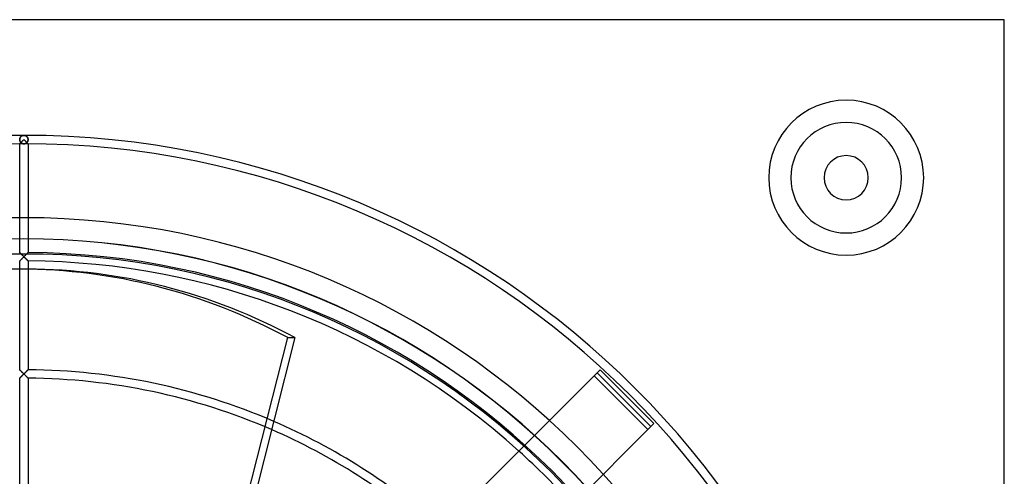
# Model space of a CAD drawing. Header units: millimetres. Extents: x -232 to 232, y -232 to 232.
# Tile 11 of 11: x -1 to 232, y 124 to 232. Entities that reach past the tile are written whole.
import ezdxf

# ---------------------------------------------------------------- set-up
doc = ezdxf.new("R2010")
doc.units = ezdxf.units.MM
doc.layers.add('HIDDEN', color=7, linetype='Continuous')
doc.layers.add('THICK', color=7, linetype='Continuous')

msp = doc.modelspace()

# ---------------------------------------------------------------- linework, layer by layer
at = {"layer": 'HIDDEN'}
for p, q in [((232.5, 232.5), (232.5, 232.5)), ((-0.99, 204.19), (-1, 204.12)), ((-1, 204.12), (-0.99, 204.19)), ((-1, 204.12), (-1, 204.05)), ((-1, 204.05), (-1, 204.12)), ((-1, 204.05), (-1, 203.97)), ((-1, 203.97), (-1, 204.05)), ((-1, 203.97), (-0.99, 203.9)), ((-0.99, 203.9), (-1, 203.97)), ((-0.98, 204.26), (-0.99, 204.19)), ((-0.99, 204.19), (-0.98, 204.26)), ((-0.99, 203.9), (-0.97, 203.83)), ((-0.97, 203.83), (-0.99, 203.9)), ((-0.96, 204.33), (-0.98, 204.26)), ((-0.98, 204.26), (-0.96, 204.33)), ((-0.97, 203.83), (-0.96, 203.76)), ((-0.96, 203.75), (-0.97, 203.83)), ((-0.94, 204.4), (-0.96, 204.33)), ((-0.96, 204.33), (-0.94, 204.39)), ((-0.96, 203.76), (-0.93, 203.69)), ((-0.93, 203.69), (-0.96, 203.75)), ((-0.91, 204.46), (-0.94, 204.4)), ((-0.94, 204.39), (-0.92, 204.45)), ((-0.93, 203.69), (-0.9, 203.62)), ((-0.9, 203.62), (-0.93, 203.69)), ((-0.92, 204.45), (-0.89, 204.51)), ((-0.9, 203.15), (-0.92, 203.13)), ((-0.88, 204.52), (-0.91, 204.46)), ((-0.91, 203.14), (-0.88, 203.17)), ((-0.9, 203.62), (-0.87, 203.56)), ((-0.87, 203.56), (-0.9, 203.62)), ((-0.88, 203.17), (-0.9, 203.15)), ((-0.89, 204.51), (-0.86, 204.57)), ((-0.85, 204.58), (-0.88, 204.52)), ((-0.88, 203.17), (-0.85, 203.2)), ((-0.86, 203.19), (-0.88, 203.17)), ((-0.87, 203.56), (-0.84, 203.5)), ((-0.84, 203.5), (-0.87, 203.56)), ((-0.86, 204.57), (-0.82, 204.62)), ((-0.84, 203.21), (-0.86, 203.19)), ((-0.81, 204.63), (-0.85, 204.58)), ((-0.85, 203.2), (-0.81, 203.23)), ((-0.84, 203.5), (-0.8, 203.45)), ((-0.8, 203.45), (-0.84, 203.5)), ((-0.81, 203.23), (-0.84, 203.21)), ((-0.82, 204.62), (-0.79, 204.67)), ((-0.78, 204.68), (-0.81, 204.63)), ((-0.81, 203.23), (-0.78, 203.27)), ((-0.79, 203.26), (-0.81, 203.23)), ((-0.8, 203.45), (-0.76, 203.4)), ((-0.76, 203.4), (-0.8, 203.45)), ((-0.79, 204.67), (-0.75, 204.71)), ((-0.76, 203.29), (-0.79, 203.26)), ((-0.73, 204.73), (-0.78, 204.68)), ((-0.78, 203.27), (-0.74, 203.31)), ((-0.76, 203.4), (-0.72, 203.35)), ((-0.72, 203.35), (-0.76, 203.4)), ((-0.74, 203.31), (-0.76, 203.29)), ((-0.75, 204.71), (-0.71, 204.76)), ((-0.74, 203.31), (-0.69, 203.36)), ((-0.71, 203.34), (-0.74, 203.31)), ((-0.69, 204.77), (-0.73, 204.73)), ((-0.72, 203.35), (-0.67, 203.31)), ((-0.67, 203.31), (-0.72, 203.35)), ((-0.71, 204.76), (-0.67, 204.8)), ((-0.65, 204.81), (-0.69, 204.77)), ((-0.69, 203.36), (-0.65, 203.4)), ((-0.67, 204.8), (-0.62, 204.83)), ((-0.67, 203.31), (-0.62, 203.27)), ((-0.62, 203.27), (-0.67, 203.31)), ((-0.6, 204.85), (-0.65, 204.81)), ((-0.65, 203.4), (-0.6, 203.44)), ((-0.62, 204.83), (-0.58, 204.87)), ((-0.62, 203.27), (-0.58, 203.23)), ((-0.58, 203.23), (-0.62, 203.27)), ((-0.56, 204.88), (-0.6, 204.85)), ((-0.6, 203.44), (-0.56, 203.49)), ((-0.58, 204.87), (-0.53, 204.9)), ((-0.58, 203.23), (-0.53, 203.2)), ((-0.53, 203.2), (-0.58, 203.23)), ((-0.51, 204.91), (-0.56, 204.88)), ((-0.56, 203.49), (-0.51, 203.54)), ((-0.53, 204.9), (-0.48, 204.93)), ((-0.53, 203.2), (-0.48, 203.17)), ((-0.48, 203.17), (-0.53, 203.2)), ((-0.46, 204.94), (-0.51, 204.91)), ((-0.51, 203.54), (-0.46, 203.59)), ((-0.48, 204.93), (-0.43, 204.95)), ((-0.48, 203.17), (-0.43, 203.15)), ((-0.43, 203.15), (-0.48, 203.17)), ((-0.41, 204.96), (-0.46, 204.94)), ((-0.46, 203.59), (-0.41, 203.64)), ((-0.43, 204.95), (-0.38, 204.97)), ((-0.43, 203.15), (-0.37, 203.12)), ((-0.37, 203.12), (-0.43, 203.15)), ((-0.36, 204.98), (-0.41, 204.96)), ((-0.41, 203.64), (-0.36, 203.69)), ((-0.38, 204.97), (-0.33, 204.99)), ((-0.31, 205), (-0.36, 204.98)), ((-0.36, 203.69), (-0.31, 203.74)), ((-0.33, 204.99), (-0.28, 205.01)), ((-0.26, 205.02), (-0.31, 205)), ((-0.31, 203.74), (-0.26, 203.79)), ((-0.28, 205.01), (-0.22, 205.02)), ((-0.21, 205.03), (-0.26, 205.02)), ((-0.26, 203.79), (-0.21, 203.84)), ((-0.22, 205.02), (-0.17, 205.04)), ((-0.16, 205.04), (-0.21, 205.03)), ((-0.21, 203.84), (-0.16, 203.89)), ((-0.17, 205.04), (-0.11, 205.04)), ((-0.1, 205.04), (-0.16, 205.04)), ((-0.16, 203.89), (-0.1, 203.95)), ((-0.11, 205.04), (-0.06, 205.05)), ((-0.05, 205.05), (-0.1, 205.04)), ((-0.1, 203.95), (-0.05, 204)), ((-0.06, 205.05), (0, 205.05)), ((0, 205.05), (-0.05, 205.05)), ((-0.05, 204), (0, 204.05)), ((0.05, 205.05), (0, 205.05)), ((0, 205.05), (0.06, 205.05)), ((0, 204.05), (0.05, 204)), ((0.1, 205.04), (0.05, 205.05)), ((0.05, 204), (0.1, 203.95)), ((0.06, 205.05), (0.11, 205.04)), ((0.16, 205.04), (0.1, 205.04)), ((0.1, 203.95), (0.16, 203.89)), ((0.11, 205.04), (0.17, 205.04)), ((0.21, 205.03), (0.16, 205.04)), ((0.16, 203.89), (0.21, 203.84)), ((0.17, 205.04), (0.22, 205.02)), ((0.26, 205.02), (0.21, 205.03)), ((0.21, 203.84), (0.26, 203.79)), ((0.22, 205.02), (0.28, 205.01)), ((0.31, 205), (0.26, 205.02)), ((0.26, 203.79), (0.31, 203.74)), ((0.28, 205.01), (0.33, 204.99)), ((0.36, 204.98), (0.31, 205)), ((0.31, 203.74), (0.36, 203.69)), ((0.33, 204.99), (0.38, 204.97)), ((0.41, 204.96), (0.36, 204.98)), ((0.36, 203.69), (0.41, 203.64)), ((0.43, 203.15), (0.37, 203.12)), ((0.37, 203.12), (0.43, 203.15)), ((0.38, 204.97), (0.43, 204.95)), ((0.46, 204.94), (0.41, 204.96)), ((0.41, 203.64), (0.46, 203.59)), ((0.43, 204.95), (0.48, 204.93)), ((0.48, 203.17), (0.43, 203.15)), ((0.43, 203.15), (0.48, 203.17)), ((0.51, 204.91), (0.46, 204.94)), ((0.46, 203.59), (0.51, 203.54)), ((0.48, 204.93), (0.53, 204.9)), ((0.53, 203.2), (0.48, 203.17)), ((0.48, 203.17), (0.53, 203.2)), ((0.56, 204.88), (0.51, 204.91)), ((0.51, 203.54), (0.56, 203.49)), ((0.53, 204.9), (0.58, 204.87)), ((0.58, 203.23), (0.53, 203.2)), ((0.53, 203.2), (0.58, 203.23)), ((0.6, 204.85), (0.56, 204.88)), ((0.56, 203.49), (0.6, 203.44)), ((0.58, 204.87), (0.62, 204.83)), ((0.62, 203.27), (0.58, 203.23)), ((0.58, 203.23), (0.62, 203.27)), ((0.65, 204.81), (0.6, 204.85)), ((0.6, 203.44), (0.65, 203.4)), ((0.62, 204.83), (0.67, 204.8)), ((0.67, 203.31), (0.62, 203.27)), ((0.62, 203.27), (0.67, 203.31)), ((0.69, 204.77), (0.65, 204.81)), ((0.65, 203.4), (0.69, 203.36)), ((0.67, 204.8), (0.71, 204.76)), ((0.72, 203.35), (0.67, 203.31)), ((0.67, 203.31), (0.72, 203.35)), ((0.73, 204.73), (0.69, 204.77)), ((0.69, 203.36), (0.74, 203.31)), ((0.71, 204.76), (0.75, 204.71)), ((0.74, 203.31), (0.71, 203.34)), ((0.76, 203.4), (0.72, 203.35)), ((0.72, 203.35), (0.76, 203.4)), ((0.78, 204.68), (0.73, 204.73)), ((0.76, 203.29), (0.74, 203.31)), ((0.74, 203.31), (0.78, 203.27)), ((0.75, 204.71), (0.79, 204.67)), ((0.8, 203.45), (0.76, 203.4)), ((0.76, 203.4), (0.8, 203.45)), ((0.79, 203.26), (0.76, 203.29)), ((0.81, 204.63), (0.78, 204.68)), ((0.78, 203.27), (0.81, 203.23)), ((0.79, 204.67), (0.82, 204.62)), ((0.81, 203.23), (0.79, 203.26)), ((0.84, 203.5), (0.8, 203.45)), ((0.8, 203.45), (0.84, 203.5)), ((0.85, 204.58), (0.81, 204.63)), ((0.84, 203.21), (0.81, 203.23)), ((0.81, 203.23), (0.85, 203.2)), ((0.82, 204.62), (0.86, 204.57)), ((0.87, 203.56), (0.84, 203.5)), ((0.84, 203.5), (0.87, 203.56)), ((0.86, 203.19), (0.84, 203.21)), ((0.88, 204.52), (0.85, 204.58)), ((0.85, 203.2), (0.88, 203.17)), ((0.86, 204.57), (0.89, 204.51)), ((0.88, 203.17), (0.86, 203.19)), ((0.9, 203.62), (0.87, 203.56)), ((0.87, 203.56), (0.9, 203.62)), ((0.91, 204.46), (0.88, 204.52)), ((0.9, 203.15), (0.88, 203.17)), ((0.88, 203.17), (0.91, 203.14)), ((0.89, 204.51), (0.92, 204.45)), ((0.93, 203.69), (0.9, 203.62)), ((0.9, 203.62), (0.93, 203.69)), ((0.92, 203.13), (0.9, 203.15)), ((0.94, 204.4), (0.91, 204.46)), ((0.92, 204.45), (0.94, 204.39)), ((0.93, 203.69), (0.96, 203.76)), ((0.96, 203.75), (0.93, 203.69)), ((0.96, 204.33), (0.94, 204.4)), ((0.94, 204.39), (0.96, 204.33)), ((0.98, 204.26), (0.96, 204.33)), ((0.96, 204.33), (0.98, 204.26)), ((0.97, 203.83), (0.96, 203.75)), ((0.96, 203.76), (0.97, 203.83)), ((0.99, 203.9), (0.97, 203.83)), ((0.97, 203.83), (0.99, 203.9)), ((0.99, 204.19), (0.98, 204.26)), ((0.98, 204.26), (0.99, 204.19)), ((1, 204.12), (0.99, 204.19)), ((0.99, 204.19), (1, 204.12)), ((1, 203.97), (0.99, 203.9)), ((0.99, 203.9), (1, 203.97)), ((1, 204.05), (1, 204.12)), ((1, 204.12), (1, 204.05)), ((1, 204.05), (1, 203.97)), ((1, 203.97), (1, 204.05)), ((-0.99, 203.06), (-1, 203.05)), ((-1, 203.05), (-0.99, 203.06)), ((-1, 203.05), (-1, 203.05)), ((-1, 203.05), (-1, 203.05)), ((-1, 177.23), (-1, 203.05)), ((-1, 203.05), (-1, 203.05)), ((-0.99, 203.06), (-0.98, 203.07)), ((-0.98, 203.06), (-0.99, 203.06)), ((-0.98, 203.07), (-0.96, 203.09)), ((-0.97, 203.07), (-0.98, 203.06)), ((-0.96, 203.09), (-0.97, 203.07)), ((-0.96, 203.09), (-0.94, 203.11)), ((-0.95, 203.1), (-0.96, 203.09)), ((-0.93, 203.11), (-0.95, 203.1)), ((-0.94, 203.11), (-0.91, 203.14)), ((-0.92, 203.13), (-0.93, 203.11)), ((-0.37, 203.12), (-0.32, 203.1)), ((-0.32, 203.1), (-0.37, 203.12)), ((-0.32, 203.1), (-0.27, 203.09)), ((-0.27, 203.09), (-0.32, 203.1)), ((-0.27, 203.09), (-0.22, 203.07)), ((-0.22, 203.07), (-0.27, 203.09)), ((-0.22, 203.07), (-0.16, 203.06)), ((-0.16, 203.06), (-0.22, 203.07)), ((-0.16, 203.06), (-0.11, 203.06)), ((-0.11, 203.06), (-0.16, 203.06)), ((-0.11, 203.06), (-0.05, 203.05)), ((-0.05, 203.05), (-0.11, 203.06)), ((-0.05, 203.05), (0, 203.05)), ((0, 203.05), (-0.05, 203.05)), ((0.05, 203.05), (0, 203.05)), ((0, 203.05), (0.05, 203.05)), ((0.11, 203.06), (0.05, 203.05)), ((0.05, 203.05), (0.11, 203.06)), ((0.16, 203.06), (0.11, 203.06)), ((0.11, 203.06), (0.16, 203.06)), ((0.22, 203.07), (0.16, 203.06)), ((0.16, 203.06), (0.22, 203.07)), ((0.27, 203.09), (0.22, 203.07)), ((0.22, 203.07), (0.27, 203.09)), ((0.32, 203.1), (0.27, 203.09)), ((0.27, 203.09), (0.32, 203.1)), ((0.37, 203.12), (0.32, 203.1)), ((0.32, 203.1), (0.37, 203.12)), ((0.91, 203.14), (0.94, 203.11)), ((0.93, 203.11), (0.92, 203.13)), ((0.95, 203.1), (0.93, 203.11)), ((0.94, 203.11), (0.96, 203.09)), ((0.96, 203.09), (0.95, 203.1)), ((0.97, 203.07), (0.96, 203.09)), ((0.96, 203.09), (0.98, 203.07)), ((0.98, 203.06), (0.97, 203.07)), ((0.98, 203.07), (0.99, 203.06)), ((0.99, 203.06), (0.98, 203.06)), ((1, 203.05), (0.99, 203.06)), ((0.99, 203.06), (1, 203.05)), ((1, 203.05), (1, 177.23)), ((1, 203.05), (1, 203.05)), ((1, 203.05), (1, 203.05)), ((1, 203.05), (1, 203.05)), ((-1, 177.23), (-1, 177.23)), ((-1, 177.23), (-0.99, 177.22)), ((-0.99, 177.22), (-1, 177.23)), ((-1, 177.23), (-1, 177.23)), ((-1, 175.23), (-1, 175.24)), ((-1, 175.24), (-0.99, 175.24)), ((-0.99, 177.22), (-0.97, 177.21)), ((-0.98, 177.21), (-0.99, 177.22)), ((-0.99, 175.24), (-0.97, 175.26)), ((-0.96, 177.19), (-0.98, 177.21)), ((-0.97, 177.21), (-0.95, 177.19)), ((-0.97, 175.26), (-0.96, 175.28)), ((-0.94, 177.17), (-0.96, 177.19)), ((-0.96, 175.28), (-0.93, 175.3)), ((-0.95, 177.19), (-0.93, 177.16)), ((-0.91, 177.14), (-0.94, 177.17)), ((-0.93, 177.16), (-0.9, 177.13)), ((-0.93, 175.3), (-0.9, 175.33)), ((-0.88, 177.12), (-0.91, 177.14)), ((-0.9, 177.13), (-0.86, 177.1)), ((-0.9, 175.33), (-0.87, 175.36)), ((-0.85, 177.08), (-0.88, 177.12)), ((-0.87, 175.36), (-0.84, 175.4)), ((-0.86, 177.1), (-0.83, 177.06)), ((-0.81, 177.05), (-0.85, 177.08)), ((-0.84, 175.4), (-0.8, 175.43)), ((-0.83, 177.06), (-0.79, 177.02)), ((-0.78, 177.01), (-0.81, 177.05)), ((-0.8, 175.43), (-0.76, 175.48)), ((-0.79, 177.02), (-0.75, 176.98)), ((-0.73, 176.97), (-0.78, 177.01)), ((-0.76, 175.48), (-0.72, 175.52)), ((-0.75, 176.98), (-0.7, 176.94)), ((-0.69, 176.93), (-0.73, 176.97)), ((-0.72, 175.52), (-0.67, 175.56)), ((-0.7, 176.94), (-0.65, 176.89)), ((-0.65, 176.88), (-0.69, 176.93)), ((-0.67, 175.56), (-0.63, 175.61)), ((-0.6, 176.84), (-0.65, 176.88)), ((-0.63, 175.61), (-0.58, 175.66)), ((-0.56, 176.79), (-0.6, 176.84)), ((-0.58, 175.66), (-0.53, 175.71)), ((-0.51, 176.74), (-0.56, 176.79)), ((-0.53, 175.71), (-0.48, 175.76)), ((-0.46, 176.7), (-0.51, 176.74)), ((-0.48, 175.76), (-0.43, 175.81)), ((-0.41, 176.65), (-0.46, 176.7)), ((-0.43, 175.81), (-0.38, 175.86)), ((-0.36, 176.6), (-0.41, 176.65)), ((-0.38, 175.86), (-0.32, 175.91)), ((-0.31, 176.55), (-0.36, 176.6)), ((-0.32, 175.91), (-0.27, 175.97)), ((-0.26, 176.5), (-0.31, 176.55)), ((-0.27, 175.97), (-0.22, 176.02)), ((-0.21, 176.44), (-0.26, 176.5)), ((-0.22, 176.02), (-0.16, 176.07)), ((-0.16, 176.39), (-0.21, 176.44)), ((-0.1, 176.34), (-0.16, 176.39)), ((-0.16, 176.07), (-0.11, 176.13)), ((-0.11, 176.13), (-0.05, 176.18)), ((-0.05, 176.29), (-0.1, 176.34)), ((0, 176.24), (-0.05, 176.29)), ((-0.05, 176.18), (0, 176.24)), ((0.05, 176.29), (0, 176.24)), ((0, 176.24), (0.05, 176.18)), ((0.1, 176.34), (0.05, 176.29)), ((0.05, 176.18), (0.11, 176.13)), ((0.15, 176.39), (0.1, 176.34)), ((0.11, 176.13), (0.16, 176.07)), ((0.2, 176.44), (0.15, 176.39)), ((0.16, 176.07), (0.22, 176.02)), ((0.25, 176.49), (0.2, 176.44)), ((0.22, 176.02), (0.27, 175.97)), ((0.3, 176.53), (0.25, 176.49)), ((0.27, 175.97), (0.32, 175.91)), ((0.35, 176.58), (0.3, 176.53)), ((0.32, 175.91), (0.38, 175.86)), ((0.4, 176.63), (0.35, 176.58)), ((0.38, 175.86), (0.43, 175.81)), ((0.44, 176.68), (0.4, 176.63)), ((0.43, 175.81), (0.48, 175.76)), ((0.49, 176.73), (0.44, 176.68)), ((0.48, 175.76), (0.53, 175.71)), ((0.54, 176.77), (0.49, 176.73)), ((0.53, 175.71), (0.58, 175.66)), ((0.58, 176.82), (0.54, 176.77)), ((0.63, 176.86), (0.58, 176.82)), ((0.58, 175.66), (0.63, 175.61)), ((0.67, 176.9), (0.63, 176.86)), ((0.63, 175.61), (0.67, 175.56)), ((0.65, 176.89), (0.7, 176.94)), ((0.71, 176.95), (0.67, 176.9)), ((0.67, 175.56), (0.72, 175.52)), ((0.7, 176.94), (0.75, 176.98)), ((0.75, 176.99), (0.71, 176.95)), ((0.72, 175.52), (0.76, 175.48)), ((0.75, 176.98), (0.79, 177.02)), ((0.79, 177.02), (0.75, 176.99)), ((0.76, 175.48), (0.8, 175.43)), ((0.79, 177.02), (0.83, 177.06)), ((0.83, 177.06), (0.79, 177.02)), ((0.8, 175.43), (0.84, 175.4)), ((0.83, 177.06), (0.86, 177.1)), ((0.86, 177.09), (0.83, 177.06)), ((0.84, 175.4), (0.87, 175.36)), ((0.86, 177.1), (0.9, 177.13)), ((0.89, 177.12), (0.86, 177.09)), ((0.87, 175.36), (0.9, 175.33)), ((0.92, 177.15), (0.89, 177.12)), ((0.9, 177.13), (0.93, 177.16)), ((0.9, 175.33), (0.93, 175.3)), ((0.94, 177.17), (0.92, 177.15)), ((0.93, 177.16), (0.95, 177.19)), ((0.93, 175.3), (0.96, 175.28)), ((0.96, 177.2), (0.94, 177.17)), ((0.95, 177.19), (0.97, 177.21)), ((0.98, 177.21), (0.96, 177.2)), ((0.96, 175.28), (0.97, 175.26)), ((0.97, 177.21), (0.99, 177.22)), ((0.97, 175.26), (0.99, 175.24)), ((0.99, 177.22), (0.98, 177.21)), ((0.99, 177.22), (1, 177.23)), ((1, 177.23), (0.99, 177.22)), ((0.99, 175.24), (1, 175.24)), ((1, 177.23), (1, 177.23)), ((1, 177.23), (1, 177.23)), ((1, 175.24), (1, 175.23)), ((-1, 149.42), (-1, 173.28)), ((1, 173.28), (1, 149.42)), ((42.91, 79.42), (62.56, 157.05)), ((62.56, 157.05), (64.28, 157.05)), ((-1, 149.42), (-1, 149.42)), ((-1, 149.42), (-0.99, 149.41)), ((-0.99, 149.41), (-1, 149.42)), ((-1, 149.42), (-1, 149.42)), ((-0.99, 147.43), (-1, 147.42)), ((-1, 147.42), (-0.99, 147.43)), ((-1, 147.42), (-1, 147.42)), ((-1, 121.6), (-1, 147.42)), ((-1, 147.42), (-1, 147.42)), ((-0.99, 149.41), (-0.98, 149.4)), ((-0.98, 149.4), (-0.99, 149.41)), ((-0.98, 147.44), (-0.99, 147.43)), ((-0.99, 147.43), (-0.97, 147.44)), ((-0.98, 149.4), (-0.96, 149.38)), ((-0.96, 149.38), (-0.98, 149.4)), ((-0.96, 147.46), (-0.98, 147.44)), ((-0.97, 147.44), (-0.96, 147.46)), ((-0.96, 149.38), (-0.94, 149.36)), ((-0.94, 149.36), (-0.96, 149.38)), ((-0.96, 147.46), (-0.93, 147.49)), ((-0.94, 147.48), (-0.96, 147.46)), ((-0.94, 149.36), (-0.92, 149.34)), ((-0.91, 149.33), (-0.94, 149.36)), ((-0.91, 147.51), (-0.94, 147.48)), ((-0.93, 147.49), (-0.9, 147.52)), ((-0.92, 149.34), (-0.89, 149.31)), ((-0.88, 149.3), (-0.91, 149.33)), ((-0.89, 147.53), (-0.91, 147.51)), ((-0.9, 147.52), (-0.87, 147.55)), ((-0.89, 149.31), (-0.86, 149.28)), ((-0.85, 147.57), (-0.89, 147.53)), ((-0.85, 149.27), (-0.88, 149.3)), ((-0.87, 147.55), (-0.84, 147.58)), ((-0.86, 149.28), (-0.83, 149.25)), ((-0.81, 149.23), (-0.85, 149.27)), ((-0.82, 147.6), (-0.85, 147.57)), ((-0.84, 147.58), (-0.8, 147.62)), ((-0.83, 149.25), (-0.79, 149.21)), ((-0.78, 147.64), (-0.82, 147.6)), ((-0.78, 149.2), (-0.81, 149.23)), ((-0.8, 147.62), (-0.76, 147.66)), ((-0.79, 149.21), (-0.75, 149.17)), ((-0.73, 149.16), (-0.78, 149.2)), ((-0.74, 147.68), (-0.78, 147.64)), ((-0.76, 147.66), (-0.72, 147.7)), ((-0.75, 149.17), (-0.71, 149.13)), ((-0.7, 147.72), (-0.74, 147.68)), ((-0.69, 149.11), (-0.73, 149.16)), ((-0.72, 147.7), (-0.67, 147.75)), ((-0.71, 149.13), (-0.67, 149.09)), ((-0.66, 147.76), (-0.7, 147.72)), ((-0.65, 149.07), (-0.69, 149.11)), ((-0.67, 149.09), (-0.63, 149.05)), ((-0.67, 147.75), (-0.63, 147.8)), ((-0.61, 147.81), (-0.66, 147.76)), ((-0.6, 149.02), (-0.65, 149.07)), ((-0.63, 149.05), (-0.58, 149)), ((-0.63, 147.8), (-0.58, 147.84)), ((-0.57, 147.85), (-0.61, 147.81)), ((-0.56, 148.98), (-0.6, 149.02)), ((-0.58, 149), (-0.54, 148.96)), ((-0.58, 147.84), (-0.53, 147.89)), ((-0.52, 147.9), (-0.57, 147.85)), ((-0.51, 148.93), (-0.56, 148.98)), ((-0.54, 148.96), (-0.49, 148.91)), ((-0.53, 147.89), (-0.48, 147.94)), ((-0.47, 147.95), (-0.52, 147.9)), ((-0.46, 148.88), (-0.51, 148.93)), ((-0.49, 148.91), (-0.44, 148.87)), ((-0.48, 147.94), (-0.43, 147.99)), ((-0.43, 148), (-0.47, 147.95)), ((-0.41, 148.83), (-0.46, 148.88)), ((-0.44, 148.87), (-0.4, 148.82)), ((-0.38, 148.05), (-0.43, 148)), ((-0.43, 147.99), (-0.38, 148.05)), ((-0.36, 148.78), (-0.41, 148.83)), ((-0.4, 148.82), (-0.35, 148.77)), ((-0.32, 148.1), (-0.38, 148.05)), ((-0.38, 148.05), (-0.32, 148.1)), ((-0.31, 148.73), (-0.36, 148.78)), ((-0.35, 148.77), (-0.3, 148.72)), ((-0.27, 148.15), (-0.32, 148.1)), ((-0.32, 148.1), (-0.27, 148.15)), ((-0.26, 148.68), (-0.31, 148.73)), ((-0.3, 148.72), (-0.25, 148.67)), ((-0.27, 148.15), (-0.22, 148.21)), ((-0.22, 148.2), (-0.27, 148.15)), ((-0.21, 148.63), (-0.26, 148.68)), ((-0.25, 148.67), (-0.2, 148.62)), ((-0.16, 148.26), (-0.22, 148.2)), ((-0.22, 148.21), (-0.16, 148.26)), ((-0.16, 148.58), (-0.21, 148.63)), ((-0.2, 148.62), (-0.15, 148.57)), ((-0.1, 148.53), (-0.16, 148.58)), ((-0.11, 148.31), (-0.16, 148.26)), ((-0.16, 148.26), (-0.11, 148.31)), ((-0.15, 148.57), (-0.1, 148.52)), ((-0.06, 148.37), (-0.11, 148.31)), ((-0.11, 148.31), (-0.05, 148.37)), ((-0.05, 148.47), (-0.1, 148.53)), ((-0.1, 148.52), (-0.05, 148.47)), ((0, 148.42), (-0.06, 148.37)), ((-0.05, 148.47), (0, 148.42)), ((0, 148.42), (-0.05, 148.47)), ((-0.05, 148.37), (0, 148.42)), ((0, 148.42), (0.05, 148.47)), ((0.05, 148.47), (0, 148.42)), ((0.06, 148.37), (0, 148.42)), ((0, 148.42), (0.05, 148.37)), ((0.05, 148.47), (0.1, 148.53)), ((0.1, 148.52), (0.05, 148.47)), ((0.05, 148.37), (0.11, 148.31)), ((0.11, 148.31), (0.06, 148.37)), ((0.1, 148.53), (0.16, 148.58)), ((0.15, 148.57), (0.1, 148.52)), ((0.16, 148.26), (0.11, 148.31)), ((0.11, 148.31), (0.16, 148.26)), ((0.2, 148.62), (0.15, 148.57)), ((0.16, 148.58), (0.21, 148.63)), ((0.22, 148.2), (0.16, 148.26)), ((0.16, 148.26), (0.22, 148.21)), ((0.25, 148.67), (0.2, 148.62)), ((0.21, 148.63), (0.26, 148.68)), ((0.22, 148.21), (0.27, 148.15)), ((0.27, 148.15), (0.22, 148.2)), ((0.3, 148.72), (0.25, 148.67)), ((0.26, 148.68), (0.31, 148.73)), ((0.32, 148.1), (0.27, 148.15)), ((0.27, 148.15), (0.32, 148.1)), ((0.35, 148.77), (0.3, 148.72)), ((0.31, 148.73), (0.36, 148.78)), ((0.38, 148.05), (0.32, 148.1)), ((0.32, 148.1), (0.38, 148.05)), ((0.4, 148.82), (0.35, 148.77)), ((0.36, 148.78), (0.41, 148.83)), ((0.43, 148), (0.38, 148.05)), ((0.38, 148.05), (0.43, 147.99)), ((0.44, 148.87), (0.4, 148.82)), ((0.41, 148.83), (0.46, 148.88)), ((0.47, 147.95), (0.43, 148)), ((0.43, 147.99), (0.48, 147.94)), ((0.49, 148.91), (0.44, 148.87)), ((0.46, 148.88), (0.51, 148.93)), ((0.52, 147.9), (0.47, 147.95)), ((0.48, 147.94), (0.53, 147.89)), ((0.54, 148.96), (0.49, 148.91)), ((0.51, 148.93), (0.56, 148.98)), ((0.57, 147.85), (0.52, 147.9)), ((0.53, 147.89), (0.58, 147.84)), ((0.58, 149), (0.54, 148.96)), ((0.56, 148.98), (0.6, 149.02)), ((0.61, 147.81), (0.57, 147.85)), ((0.63, 149.05), (0.58, 149)), ((0.58, 147.84), (0.63, 147.8)), ((0.6, 149.02), (0.65, 149.07)), ((0.66, 147.76), (0.61, 147.81)), ((0.67, 149.09), (0.63, 149.05)), ((0.63, 147.8), (0.67, 147.75)), ((0.65, 149.07), (0.69, 149.11)), ((0.7, 147.72), (0.66, 147.76)), ((0.71, 149.13), (0.67, 149.09)), ((0.67, 147.75), (0.72, 147.7)), ((0.69, 149.11), (0.73, 149.16)), ((0.74, 147.68), (0.7, 147.72)), ((0.75, 149.17), (0.71, 149.13)), ((0.72, 147.7), (0.76, 147.66)), ((0.73, 149.16), (0.78, 149.2)), ((0.78, 147.64), (0.74, 147.68)), ((0.79, 149.21), (0.75, 149.17)), ((0.76, 147.66), (0.8, 147.62)), ((0.78, 149.2), (0.81, 149.23)), ((0.82, 147.6), (0.78, 147.64)), ((0.83, 149.25), (0.79, 149.21)), ((0.8, 147.62), (0.84, 147.58)), ((0.81, 149.23), (0.85, 149.27)), ((0.85, 147.57), (0.82, 147.6)), ((0.86, 149.28), (0.83, 149.25)), ((0.84, 147.58), (0.87, 147.55)), ((0.85, 149.27), (0.88, 149.3)), ((0.88, 147.53), (0.85, 147.57)), ((0.89, 149.31), (0.86, 149.28)), ((0.87, 147.55), (0.9, 147.52)), ((0.88, 149.3), (0.91, 149.33)), ((0.92, 149.34), (0.89, 149.31)), ((0.91, 147.51), (0.88, 147.53)), ((0.9, 147.52), (0.93, 147.49)), ((0.91, 149.33), (0.94, 149.36)), ((0.94, 147.48), (0.91, 147.51)), ((0.94, 149.36), (0.92, 149.34)), ((0.93, 147.49), (0.96, 147.46)), ((0.94, 149.36), (0.96, 149.38)), ((0.96, 149.38), (0.94, 149.36)), ((0.96, 147.46), (0.94, 147.48)), ((0.96, 149.38), (0.98, 149.4)), ((0.98, 149.4), (0.96, 149.38)), ((0.98, 147.44), (0.96, 147.46)), ((0.96, 147.46), (0.97, 147.44)), ((0.97, 147.44), (0.99, 147.43)), ((0.98, 149.4), (0.99, 149.41)), ((0.99, 149.41), (0.98, 149.4)), ((0.99, 147.43), (0.98, 147.44)), ((0.99, 149.41), (1, 149.42)), ((1, 149.42), (0.99, 149.41)), ((1, 147.42), (0.99, 147.43)), ((0.99, 147.43), (1, 147.42)), ((1, 149.42), (1, 149.42)), ((1, 149.42), (1, 149.42)), ((1, 147.42), (1, 121.6)), ((1, 147.42), (1, 147.42)), ((1, 147.42), (1, 147.42)), ((135.22, 147.98), (118.54, 131.3)), ((136.63, 149.39), (135.22, 147.98)), ((135.22, 147.98), (147.98, 135.22)), ((135.22, 147.98), (135.22, 147.98)), ((135.92, 148.69), (148.69, 135.92)), ((136.63, 149.39), (136.63, 149.39)), ((149.39, 136.63), (136.63, 149.39)), ((147.98, 135.22), (149.39, 136.63)), ((149.39, 136.63), (149.39, 136.63)), ((131.3, 118.54), (147.98, 135.22)), ((147.98, 135.22), (147.98, 135.22))]:
    msp.add_line(p, q, dxfattribs=at)
for centre, radius, start, end in [((195, 195), 18.38, 90, 270), ((195, 195), 18.38, 270, 90), ((195, 195), 13.12, 90, 270), ((195, 195), 13.12, 270, 90), ((0, 0), 205.05, 90, 180), ((0, 0), 205.05, 90, 180), ((0, 0), 205.05, 0, 90), ((0, 0), 205.05, 0, 90), ((0, 0), 203.05, 90, 180), ((0, 0), 203.05, 90, 180), ((0, 0), 203.05, 0, 90), ((0, 0), 203.05, 0, 90), ((0, 0), 180.46, 0, 180), ((0, 0), 177.24, 0.3233, 89.6767), ((0, 0), 149.42, 66.638, 89.6166), ((0, 0), 147.42, 66.5127, 89.6113), ((0, 0), 175.24, 42.0478, 47.9522)]:
    msp.add_arc(centre, radius, start, end, dxfattribs=at)
msp.add_ellipse((-0.86, 0), major_axis=(0, -173.28), ratio=0.866025, start_param=2.70526, end_param=3.141593, dxfattribs=at)
at = {"layer": 'THICK'}
for p, q in [((232.5, 232.5), (-232.5, 232.5)), ((232.5, -232.5), (232.5, 232.5)), ((-0.99, 175.24), (-1, 175.24)), ((-1, 175.24), (-1, 175.23)), ((-1, 173.28), (-1, 175.23)), ((-0.98, 175.26), (-0.99, 175.24)), ((-0.96, 175.27), (-0.98, 175.26)), ((-0.94, 175.29), (-0.96, 175.27)), ((-0.91, 175.32), (-0.94, 175.29)), ((-0.89, 175.35), (-0.91, 175.32)), ((-0.85, 175.38), (-0.89, 175.35)), ((-0.82, 175.42), (-0.85, 175.38)), ((-0.78, 175.45), (-0.82, 175.42)), ((-0.74, 175.49), (-0.78, 175.45)), ((-0.7, 175.53), (-0.74, 175.49)), ((-0.66, 175.58), (-0.7, 175.53)), ((-0.61, 175.62), (-0.66, 175.58)), ((-0.65, 176.89), (-0.61, 176.84)), ((-0.61, 176.84), (-0.56, 176.8)), ((-0.57, 175.67), (-0.61, 175.62)), ((-0.52, 175.71), (-0.57, 175.67)), ((-0.56, 176.8), (-0.51, 176.75)), ((-0.47, 175.76), (-0.52, 175.71)), ((-0.51, 176.75), (-0.46, 176.7)), ((-0.43, 175.81), (-0.47, 175.76)), ((-0.46, 176.7), (-0.42, 176.65)), ((-0.38, 175.86), (-0.43, 175.81)), ((-0.42, 176.65), (-0.36, 176.6)), ((-0.32, 175.91), (-0.38, 175.86)), ((-0.36, 176.6), (-0.31, 176.55)), ((-0.27, 175.96), (-0.32, 175.91)), ((-0.31, 176.55), (-0.26, 176.5)), ((-0.22, 176.02), (-0.27, 175.96)), ((-0.26, 176.5), (-0.21, 176.45)), ((-0.16, 176.07), (-0.22, 176.02)), ((-0.21, 176.45), (-0.16, 176.39)), ((-0.16, 176.39), (-0.11, 176.34)), ((-0.11, 176.13), (-0.16, 176.07)), ((-0.11, 176.34), (-0.05, 176.29)), ((-0.06, 176.18), (-0.11, 176.13)), ((0, 176.24), (-0.06, 176.18)), ((-0.05, 176.29), (0, 176.24)), ((0, 176.24), (0.05, 176.29)), ((0.06, 176.18), (0, 176.24)), ((0.05, 176.29), (0.11, 176.34)), ((0.11, 176.13), (0.06, 176.18)), ((0.11, 176.34), (0.16, 176.39)), ((0.16, 176.07), (0.11, 176.13)), ((0.16, 176.39), (0.21, 176.45)), ((0.22, 176.02), (0.16, 176.07)), ((0.21, 176.45), (0.26, 176.5)), ((0.27, 175.96), (0.22, 176.02)), ((0.26, 176.5), (0.31, 176.55)), ((0.32, 175.91), (0.27, 175.96)), ((0.31, 176.55), (0.36, 176.6)), ((0.38, 175.86), (0.32, 175.91)), ((0.36, 176.6), (0.42, 176.65)), ((0.43, 175.81), (0.38, 175.86)), ((0.42, 176.65), (0.46, 176.7)), ((0.47, 175.76), (0.43, 175.81)), ((0.46, 176.7), (0.51, 176.75)), ((0.52, 175.71), (0.47, 175.76)), ((0.51, 176.75), (0.56, 176.8)), ((0.57, 175.67), (0.52, 175.71)), ((0.56, 176.8), (0.61, 176.84)), ((0.61, 175.62), (0.57, 175.67)), ((0.61, 176.84), (0.65, 176.89)), ((0.66, 175.58), (0.61, 175.62)), ((0.7, 175.53), (0.66, 175.58)), ((0.74, 175.49), (0.7, 175.53)), ((0.78, 175.45), (0.74, 175.49)), ((0.82, 175.42), (0.78, 175.45)), ((0.85, 175.38), (0.82, 175.42)), ((0.88, 175.35), (0.85, 175.38)), ((0.91, 175.32), (0.88, 175.35)), ((0.94, 175.29), (0.91, 175.32)), ((0.96, 175.27), (0.94, 175.29)), ((0.98, 175.26), (0.96, 175.27)), ((0.99, 175.24), (0.98, 175.26)), ((1, 175.24), (0.99, 175.24)), ((1, 175.23), (1, 175.24)), ((1, 175.23), (1, 173.28)), ((0.86, 173.28), (-0.86, 173.28)), ((64.28, 157.05), (44.63, 79.42)), ((118.54, 131.3), (62.46, 75.23))]:
    msp.add_line(p, q, dxfattribs=at)
for centre, radius, start, end in [((195, 195), 18.38, 90, 270), ((195, 195), 18.38, 270, 90), ((195, 195), 13.12, 90, 270), ((195, 195), 13.12, 270, 90), ((195, 195), 5.25, 0, 180), ((195, 195), 5.25, 180, 0), ((0, 0), 185.5, 90, 180), ((0, 0), 185.5, 0, 90), ((0, 0), 180.5, 90, 270), ((0, 0), 180.5, 270, 90), ((0, 0), 176.89, 0, 180), ((0, 0), 175.24, 47.9522, 89.6731), ((0, 0), 149.42, 48.4627, 66.638), ((0, 0), 147.42, 48.5098, 66.5127)]:
    msp.add_arc(centre, radius, start, end, dxfattribs=at)
for centre, major_axis, start_param, end_param in [((-0.86, 0), (0, -173.28), -3.141593, -2.70526), ((0.86, 0), (0, 173.28), 0, 0.436332), ((0.86, 0), (0, 173.28), -0.436332, 0)]:
    msp.add_ellipse(centre, major_axis=major_axis, ratio=0.866025, start_param=start_param, end_param=end_param, dxfattribs=at)

doc.saveas('drawing.dxf')
